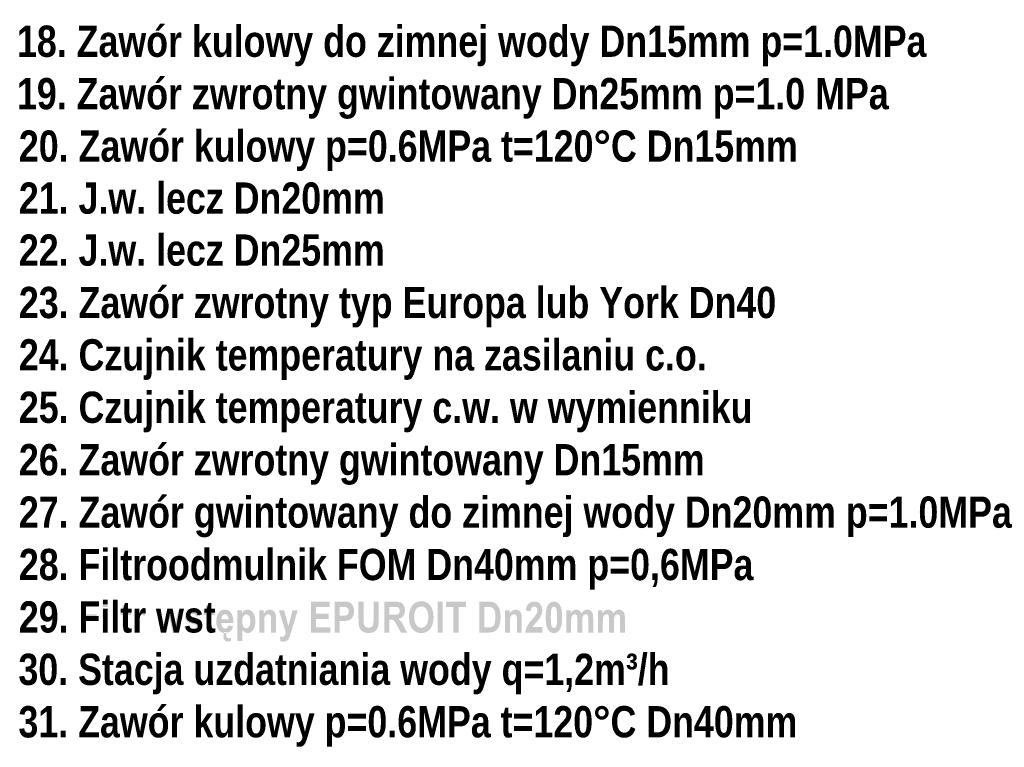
# Model space of a CAD drawing. Header units: millimetres. Extents: x -2626 to 2068, y -6169 to 7214.
# Tile 109 of 144: x -321 to 156, y -5353 to -5001. Entities that reach past the tile are written whole.
import ezdxf

# ---------------------------------------------------------------- set-up
doc = ezdxf.new("R2010")
doc.units = ezdxf.units.MM
doc.layers.get('0').update_dxf_attribs({"color": 252})

msp = doc.modelspace()

# ---------------------------------------------------------------- hatches: boundary and pattern name
h = msp.add_hatch(color=7)
h.dxf.hatch_style = 2
h.paths.add_polyline_path([(-313.15, -5295.13), (-313.15, -5297.79), (-321.4, -5297.79), (-321.13, -5296.32), (-320.59, -5294.92), (-320.17, -5294.19), (-319.59, -5293.34), (-318.85, -5292.4), (-317.95, -5291.34), (-317.25, -5290.53), (-316.7, -5289.87), (-316.3, -5289.34), (-316.04, -5288.96), (-315.64, -5288.05), (-315.51, -5287.13), (-315.62, -5286.27), (-315.95, -5285.65), (-316.46, -5285.28), (-317.1, -5285.15), (-317.79, -5285.3), (-318.3, -5285.74), (-318.64, -5286.47), (-318.79, -5287.49), (-321.12, -5287.2), (-320.96, -5286.14), (-320.7, -5285.22), (-320.33, -5284.46), (-319.85, -5283.85), (-319.28, -5283.38), (-318.62, -5283.04), (-317.88, -5282.84), (-317.04, -5282.78), (-316.14, -5282.85), (-315.35, -5283.09), (-314.68, -5283.48), (-314.13, -5284.03), (-313.4, -5285.38), (-313.15, -5286.91), (-313.41, -5288.69), (-314.18, -5290.42), (-314.87, -5291.41), (-315.91, -5292.65), (-316.42, -5293.23), (-316.83, -5293.71), (-317.14, -5294.08), (-317.34, -5294.33), (-317.82, -5295.13)])
h = msp.add_hatch(color=7)
h.paths.add_polyline_path([(-311.44, -5294.33), (-309.16, -5294.03), (-309.02, -5294.76), (-308.75, -5295.28), (-308.35, -5295.59), (-307.83, -5295.69), (-307.13, -5295.48), (-306.55, -5294.86), (-306.33, -5294.34), (-306.14, -5293.6), (-306, -5292.65), (-305.91, -5291.49), (-306.38, -5292.03), (-306.9, -5292.43), (-307.48, -5292.66), (-308.12, -5292.74), (-308.8, -5292.66), (-309.44, -5292.41), (-310.04, -5291.99), (-310.6, -5291.41), (-311.07, -5290.68), (-311.4, -5289.85), (-311.61, -5288.91), (-311.67, -5287.86), (-311.6, -5286.74), (-311.39, -5285.74), (-311.04, -5284.87), (-310.54, -5284.13), (-309.94, -5283.54), (-309.28, -5283.11), (-308.54, -5282.86), (-307.74, -5282.78), (-306.86, -5282.89), (-306.05, -5283.21), (-305.33, -5283.76), (-304.68, -5284.52), (-304.16, -5285.54), (-303.78, -5286.85), (-303.55, -5288.44), (-303.48, -5290.33), (-303.56, -5292.24), (-303.79, -5293.87), (-304.18, -5295.2), (-304.73, -5296.25), (-305.41, -5297.04), (-306.18, -5297.61), (-307.04, -5297.94), (-307.99, -5298.06), (-309.25, -5297.83), (-310.28, -5297.14), (-311.02, -5295.99)])
h.paths.add_polyline_path([(-306.11, -5288.07), (-306.24, -5286.83), (-306.64, -5285.91), (-307.21, -5285.34), (-307.85, -5285.15), (-308.45, -5285.31), (-308.94, -5285.78), (-309.26, -5286.6), (-309.37, -5287.84), (-309.25, -5289.1), (-308.89, -5289.97), (-308.36, -5290.47), (-307.72, -5290.64), (-307.11, -5290.48), (-306.59, -5290), (-306.23, -5289.2)])
h = msp.add_hatch(color=7)
h.dxf.hatch_style = 2
h.paths.add_polyline_path([(-291.72, -5297.79), (-291.72, -5282.84), (-283.31, -5282.84), (-283.31, -5285.37), (-289.25, -5285.37), (-289.25, -5288.91), (-284.12, -5288.91), (-284.12, -5291.43), (-289.25, -5291.43), (-289.25, -5297.79)])
h = msp.add_hatch(color=7)
h.paths.add_polyline_path([(-281.19, -5285.49), (-281.19, -5282.84), (-278.83, -5282.84), (-278.83, -5285.49)])
h.paths.add_polyline_path([(-281.19, -5297.79), (-281.19, -5286.96), (-278.83, -5286.96), (-278.83, -5297.79)])
h = msp.add_hatch(color=7)
h.dxf.hatch_style = 2
h.paths.add_polyline_path([(-276.38, -5297.79), (-276.38, -5282.84), (-274.03, -5282.84), (-274.03, -5297.79)])
h = msp.add_hatch(color=7)
h.dxf.hatch_style = 2
h.paths.add_polyline_path([(-267.52, -5286.96), (-267.52, -5289.24), (-269.12, -5289.24), (-269.12, -5293.61), (-269.1, -5294.73), (-269.05, -5295.25), (-268.83, -5295.56), (-268.47, -5295.66), (-268.07, -5295.59), (-267.52, -5295.39), (-267.32, -5297.61), (-268.19, -5297.93), (-269.17, -5298.04), (-269.98, -5297.93), (-270.61, -5297.61), (-271.06, -5297.09), (-271.33, -5296.37), (-271.39, -5296), (-271.44, -5295.48), (-271.47, -5294.8), (-271.47, -5293.97), (-271.47, -5289.24), (-272.55, -5289.24), (-272.55, -5286.96), (-271.47, -5286.96), (-271.47, -5284.81), (-269.12, -5283.13), (-269.12, -5286.96)])
h = msp.add_hatch(color=7)
h.dxf.hatch_style = 2
h.paths.add_polyline_path([(-263.56, -5297.79), (-265.92, -5297.79), (-265.92, -5286.96), (-263.74, -5286.96), (-263.74, -5288.5), (-263.21, -5287.6), (-262.73, -5287.07), (-262.26, -5286.8), (-261.71, -5286.71), (-260.92, -5286.85), (-260.17, -5287.25), (-260.9, -5289.75), (-261.47, -5289.4), (-262, -5289.28), (-262.46, -5289.37), (-262.86, -5289.65), (-263.19, -5290.16), (-263.4, -5290.96), (-263.47, -5291.53), (-263.52, -5292.3), (-263.55, -5293.27), (-263.56, -5294.44)])
h = msp.add_hatch(color=7)
h.dxf.hatch_style = 2
h.paths.add_polyline_path([(-252.63, -5297.79), (-255.44, -5286.96), (-253.15, -5286.96), (-251.49, -5294.06), (-249.96, -5286.96), (-247.7, -5286.96), (-246.22, -5294.06), (-244.51, -5286.96), (-242.2, -5286.96), (-245.05, -5297.79), (-247.31, -5297.79), (-248.84, -5290.82), (-250.35, -5297.79)])
h = msp.add_hatch(color=7)
h.dxf.hatch_style = 2
h.paths.add_polyline_path([(-241.66, -5294.7), (-239.3, -5294.26), (-239.07, -5295.01), (-238.68, -5295.54), (-238.13, -5295.86), (-237.41, -5295.97), (-236.67, -5295.89), (-236.15, -5295.64), (-235.83, -5295.27), (-235.73, -5294.79), (-235.91, -5294.23), (-236.2, -5294.04), (-236.68, -5293.87), (-237.99, -5293.5), (-239.05, -5293.13), (-239.83, -5292.77), (-240.36, -5292.41), (-241.09, -5291.39), (-241.33, -5290.04), (-241.1, -5288.68), (-240.38, -5287.62), (-239.84, -5287.23), (-239.2, -5286.94), (-238.45, -5286.77), (-237.59, -5286.71), (-236.06, -5286.88), (-234.94, -5287.39), (-234.17, -5288.28), (-233.66, -5289.58), (-235.88, -5290.08), (-236.09, -5289.51), (-236.45, -5289.1), (-236.93, -5288.85), (-237.55, -5288.77), (-238.29, -5288.84), (-238.79, -5289.02), (-239.06, -5289.31), (-239.15, -5289.67), (-239.07, -5290), (-238.82, -5290.26), (-238.56, -5290.4), (-238.13, -5290.57), (-237.52, -5290.77), (-236.73, -5291), (-235.82, -5291.29), (-235.07, -5291.61), (-234.48, -5291.96), (-234.05, -5292.33), (-233.53, -5293.25), (-233.36, -5294.43), (-233.43, -5295.18), (-233.63, -5295.86), (-233.97, -5296.47), (-234.44, -5297.02), (-235.03, -5297.46), (-235.72, -5297.78), (-236.51, -5297.97), (-237.41, -5298.04), (-238.98, -5297.83), (-240.23, -5297.18), (-241.13, -5296.14)])
h = msp.add_hatch(color=7)
h.dxf.hatch_style = 2
h.paths.add_polyline_path([(-227.16, -5286.96), (-227.16, -5289.24), (-228.77, -5289.24), (-228.77, -5293.61), (-228.75, -5294.73), (-228.7, -5295.25), (-228.48, -5295.56), (-228.11, -5295.66), (-227.71, -5295.59), (-227.17, -5295.39), (-226.97, -5297.61), (-227.84, -5297.93), (-228.82, -5298.04), (-229.63, -5297.93), (-230.26, -5297.61), (-230.71, -5297.09), (-230.98, -5296.37), (-231.04, -5296), (-231.09, -5295.48), (-231.11, -5294.8), (-231.12, -5293.97), (-231.12, -5289.24), (-232.2, -5289.24), (-232.2, -5286.96), (-231.12, -5286.96), (-231.12, -5284.81), (-228.77, -5283.13), (-228.77, -5286.96)])
h = msp.add_hatch(color=7)
h.paths.add_polyline_path([(-220.32, -5294.34), (-217.98, -5294.82), (-218.58, -5296.25), (-219.44, -5297.25), (-220.54, -5297.84), (-221.85, -5298.04), (-222.78, -5297.96), (-223.59, -5297.71), (-224.3, -5297.3), (-224.89, -5296.72), (-225.44, -5295.88), (-225.83, -5294.88), (-226.07, -5293.74), (-226.15, -5292.43), (-226.07, -5291.15), (-225.83, -5289.99), (-225.43, -5288.97), (-224.88, -5288.09), (-224.3, -5287.49), (-223.64, -5287.06), (-222.9, -5286.8), (-222.08, -5286.71), (-221.18, -5286.8), (-220.38, -5287.07), (-219.69, -5287.5), (-219.09, -5288.12), (-218.55, -5289.02), (-218.16, -5290.12), (-217.92, -5291.4), (-217.85, -5292.87), (-217.86, -5293.2), (-223.74, -5293.2), (-223.59, -5294.34), (-223.17, -5295.19), (-222.56, -5295.72), (-221.83, -5295.9), (-221.31, -5295.8), (-220.88, -5295.51), (-220.55, -5295.02)])
h.paths.add_polyline_path([(-220.18, -5291.45), (-220.34, -5290.34), (-220.73, -5289.55), (-221.28, -5289.07), (-221.94, -5288.91), (-222.63, -5289.07), (-223.19, -5289.57), (-223.58, -5290.38), (-223.7, -5291.45)])
h.paths.add_polyline_path([(-222.38, -5297.53), (-221.13, -5297.53), (-221.26, -5298.18), (-221.3, -5299), (-221.22, -5299.72), (-220.99, -5300.22), (-220.6, -5300.51), (-220.09, -5300.61), (-218.96, -5300.37), (-218.96, -5301.75), (-219.79, -5302.08), (-220.6, -5302.19), (-221.45, -5302.03), (-222.11, -5301.57), (-222.54, -5300.82), (-222.69, -5299.81), (-222.61, -5298.79)])
h = msp.add_hatch(color=7)
h.paths.add_polyline_path([(-215.92, -5286.96), (-213.73, -5286.96), (-213.73, -5288.55), (-213.21, -5287.79), (-212.55, -5287.2), (-211.79, -5286.84), (-210.97, -5286.71), (-210.23, -5286.8), (-209.55, -5287.08), (-208.93, -5287.53), (-208.35, -5288.16), (-207.87, -5288.96), (-207.53, -5289.91), (-207.32, -5291.02), (-207.25, -5292.27), (-207.32, -5293.59), (-207.53, -5294.74), (-207.88, -5295.73), (-208.36, -5296.55), (-208.94, -5297.2), (-209.56, -5297.67), (-210.25, -5297.95), (-210.98, -5298.04), (-211.66, -5297.95), (-212.29, -5297.7), (-212.91, -5297.22), (-213.57, -5296.46), (-213.57, -5301.91), (-215.92, -5301.91)])
h.paths.add_polyline_path([(-213.6, -5292.19), (-213.45, -5293.79), (-213, -5294.9), (-212.34, -5295.55), (-211.56, -5295.76), (-210.82, -5295.56), (-210.2, -5294.96), (-209.79, -5293.91), (-209.65, -5292.34), (-209.79, -5290.85), (-210.22, -5289.8), (-210.85, -5289.18), (-211.6, -5288.98), (-212.39, -5289.18), (-213.03, -5289.78), (-213.46, -5290.79)])
h = msp.add_hatch(color=7)
h.dxf.hatch_style = 2
h.paths.add_polyline_path([(-197.21, -5297.79), (-199.57, -5297.79), (-199.57, -5292.26), (-199.6, -5290.88), (-199.7, -5290.05), (-199.89, -5289.56), (-200.2, -5289.2), (-200.58, -5288.98), (-201.02, -5288.91), (-201.58, -5289), (-202.09, -5289.29), (-202.5, -5289.75), (-202.76, -5290.35), (-202.85, -5290.76), (-202.91, -5291.32), (-202.94, -5292.03), (-202.96, -5292.89), (-202.96, -5297.79), (-205.31, -5297.79), (-205.31, -5286.96), (-203.13, -5286.96), (-203.13, -5288.55), (-202.51, -5287.75), (-201.82, -5287.17), (-201.05, -5286.83), (-200.2, -5286.71), (-199.25, -5286.85), (-198.47, -5287.25), (-197.87, -5287.86), (-197.49, -5288.63), (-197.28, -5289.66), (-197.21, -5291.06)])
h = msp.add_hatch(color=7)
h.dxf.hatch_style = 2
h.paths.add_polyline_path([(-195.85, -5286.96), (-193.34, -5286.96), (-191.23, -5294.65), (-189.15, -5286.96), (-186.72, -5286.96), (-189.85, -5297.38), (-190.46, -5299.42), (-190.85, -5300.4), (-191.25, -5301.09), (-191.69, -5301.55), (-192.25, -5301.9), (-192.93, -5302.12), (-193.74, -5302.19), (-195.08, -5302.01), (-195.28, -5299.77), (-194.29, -5299.9), (-193.68, -5299.79), (-193.18, -5299.45), (-192.79, -5298.82), (-192.47, -5297.82)])
h = msp.add_hatch(color=7)
h.dxf.hatch_style = 2
h.paths.add_polyline_path([(-180.29, -5297.79), (-180.29, -5282.84), (-171.19, -5282.84), (-171.19, -5285.37), (-177.82, -5285.37), (-177.82, -5288.68), (-171.66, -5288.68), (-171.66, -5291.2), (-177.82, -5291.2), (-177.82, -5295.27), (-170.96, -5295.27), (-170.96, -5297.79)])
h = msp.add_hatch(color=7)
h.paths.add_polyline_path([(-168.77, -5297.79), (-168.77, -5282.84), (-164.79, -5282.84), (-163.77, -5282.85), (-162.95, -5282.89), (-162.32, -5282.96), (-161.88, -5283.05), (-160.88, -5283.6), (-160.08, -5284.53), (-159.55, -5285.83), (-159.37, -5287.45), (-159.53, -5288.94), (-159.98, -5290.17), (-160.67, -5291.1), (-161.52, -5291.71), (-162.06, -5291.9), (-162.76, -5292.04), (-163.64, -5292.12), (-164.68, -5292.15), (-166.3, -5292.15), (-166.3, -5297.79)])
h.paths.add_polyline_path([(-166.3, -5285.37), (-166.3, -5289.61), (-164.93, -5289.61), (-163.78, -5289.56), (-163.06, -5289.42), (-162.61, -5289.14), (-162.25, -5288.72), (-162.01, -5288.16), (-161.93, -5287.48), (-162.01, -5286.8), (-162.26, -5286.22), (-162.62, -5285.8), (-163.06, -5285.54), (-163.81, -5285.41), (-165.09, -5285.37)])
h = msp.add_hatch(color=7)
h.dxf.hatch_style = 2
h.paths.add_polyline_path([(-157.25, -5282.84), (-154.79, -5282.84), (-154.79, -5290.94), (-154.78, -5291.8), (-154.77, -5292.5), (-154.74, -5293.03), (-154.7, -5293.39), (-154.42, -5294.27), (-153.92, -5294.92), (-153.2, -5295.33), (-152.29, -5295.46), (-151.51, -5295.37), (-150.89, -5295.08), (-150.44, -5294.63), (-150.15, -5294.02), (-150.06, -5293.58), (-150, -5292.95), (-149.96, -5292.13), (-149.95, -5291.11), (-149.95, -5282.84), (-147.47, -5282.84), (-147.47, -5290.69), (-147.49, -5292.09), (-147.55, -5293.29), (-147.65, -5294.27), (-147.79, -5295.05), (-148.32, -5296.26), (-149.24, -5297.22), (-150.55, -5297.84), (-152.21, -5298.05), (-153.92, -5297.87), (-155.21, -5297.36), (-156.14, -5296.53), (-156.77, -5295.42), (-156.98, -5294.67), (-157.13, -5293.65), (-157.22, -5292.36), (-157.25, -5290.82)])
h = msp.add_hatch(color=7)
h.paths.add_polyline_path([(-144.74, -5297.79), (-144.74, -5282.84), (-139.53, -5282.84), (-137.82, -5282.94), (-136.67, -5283.24), (-135.9, -5283.79), (-135.27, -5284.64), (-134.85, -5285.73), (-134.72, -5287.02), (-134.93, -5288.6), (-135.56, -5289.84), (-136.58, -5290.72), (-137.95, -5291.19), (-136.64, -5292.44), (-136.02, -5293.39), (-135.22, -5294.87), (-133.73, -5297.79), (-136.67, -5297.79), (-138.47, -5294.54), (-138.92, -5293.74), (-139.29, -5293.1), (-139.58, -5292.64), (-139.79, -5292.33), (-140.52, -5291.72), (-141.03, -5291.59), (-141.76, -5291.55), (-142.27, -5291.55), (-142.27, -5297.79)])
h.paths.add_polyline_path([(-142.27, -5289.16), (-140.44, -5289.16), (-139.68, -5289.15), (-139.06, -5289.13), (-138.6, -5289.08), (-138.3, -5289.02), (-137.88, -5288.79), (-137.55, -5288.42), (-137.34, -5287.9), (-137.26, -5287.22), (-137.34, -5286.58), (-137.55, -5286.08), (-137.89, -5285.71), (-138.33, -5285.48), (-138.58, -5285.43), (-139.01, -5285.39), (-139.59, -5285.37), (-140.34, -5285.37), (-142.27, -5285.37)])
h = msp.add_hatch(color=7)
h.paths.add_polyline_path([(-132.76, -5290.4), (-132.72, -5289.13), (-132.57, -5287.97), (-132.32, -5286.93), (-131.97, -5286.01), (-131.06, -5284.5), (-129.91, -5283.43), (-128.5, -5282.8), (-126.82, -5282.58), (-125.56, -5282.71), (-124.43, -5283.09), (-123.42, -5283.71), (-122.53, -5284.59), (-121.8, -5285.7), (-121.28, -5287.03), (-120.97, -5288.56), (-120.87, -5290.31), (-120.98, -5292.09), (-121.31, -5293.66), (-121.86, -5295.02), (-122.62, -5296.18), (-123.46, -5297), (-124.44, -5297.58), (-125.55, -5297.93), (-126.8, -5298.05), (-128.07, -5297.93), (-129.19, -5297.59), (-130.17, -5297.01), (-131.01, -5296.2), (-131.78, -5295.05), (-132.33, -5293.7), (-132.65, -5292.15)])
h.paths.add_polyline_path([(-130.21, -5290.3), (-130.15, -5291.52), (-129.97, -5292.56), (-129.66, -5293.45), (-129.23, -5294.18), (-128.71, -5294.74), (-128.14, -5295.14), (-127.5, -5295.38), (-126.8, -5295.46), (-126.11, -5295.38), (-125.47, -5295.14), (-124.9, -5294.74), (-124.39, -5294.18), (-123.97, -5293.46), (-123.67, -5292.56), (-123.49, -5291.49), (-123.43, -5290.25), (-123.49, -5289.04), (-123.66, -5287.99), (-123.95, -5287.12), (-124.36, -5286.41), (-124.86, -5285.86), (-125.44, -5285.47), (-126.09, -5285.24), (-126.8, -5285.16), (-127.53, -5285.24), (-128.18, -5285.47), (-128.76, -5285.87), (-129.27, -5286.42), (-129.68, -5287.13), (-129.98, -5288.02), (-130.15, -5289.07)])
h = msp.add_hatch(color=7)
h.dxf.hatch_style = 2
h.paths.add_polyline_path([(-118.9, -5297.79), (-118.9, -5282.84), (-116.43, -5282.84), (-116.43, -5297.79)])
h = msp.add_hatch(color=7)
h.dxf.hatch_style = 2
h.paths.add_polyline_path([(-111.25, -5297.79), (-111.25, -5285.37), (-114.89, -5285.37), (-114.89, -5282.84), (-105.15, -5282.84), (-105.15, -5285.37), (-108.78, -5285.37), (-108.78, -5297.79)])
h = msp.add_hatch(color=7)
h.paths.add_polyline_path([(-98.66, -5282.84), (-94.14, -5282.84), (-92.64, -5282.93), (-91.55, -5283.22), (-90.72, -5283.73), (-89.95, -5284.51), (-89.29, -5285.55), (-88.79, -5286.87), (-88.48, -5288.49), (-88.37, -5290.47), (-88.48, -5292.28), (-88.81, -5293.84), (-89.31, -5295.12), (-89.93, -5296.11), (-90.67, -5296.84), (-91.55, -5297.37), (-92.64, -5297.69), (-94.01, -5297.79), (-98.66, -5297.79)])
h.paths.add_polyline_path([(-96.19, -5285.37), (-96.19, -5295.27), (-94.33, -5295.27), (-93.3, -5295.22), (-92.6, -5295.05), (-91.73, -5294.37), (-91.42, -5293.79), (-91.16, -5292.94), (-90.99, -5291.8), (-90.94, -5290.35), (-90.99, -5288.87), (-91.17, -5287.73), (-91.46, -5286.88), (-91.88, -5286.22), (-92.42, -5285.77), (-93.06, -5285.5), (-93.82, -5285.4), (-95.07, -5285.37)])
h = msp.add_hatch(color=7)
h.dxf.hatch_style = 2
h.paths.add_polyline_path([(-78.1, -5297.79), (-80.46, -5297.79), (-80.46, -5292.26), (-80.49, -5290.88), (-80.59, -5290.05), (-80.78, -5289.56), (-81.08, -5289.2), (-81.47, -5288.98), (-81.9, -5288.91), (-82.47, -5289), (-82.97, -5289.29), (-83.38, -5289.75), (-83.65, -5290.35), (-83.73, -5290.76), (-83.79, -5291.32), (-83.83, -5292.03), (-83.84, -5292.89), (-83.84, -5297.79), (-86.2, -5297.79), (-86.2, -5286.96), (-84.01, -5286.96), (-84.01, -5288.55), (-83.4, -5287.75), (-82.7, -5287.17), (-81.94, -5286.83), (-81.09, -5286.71), (-80.14, -5286.85), (-79.35, -5287.25), (-78.75, -5287.86), (-78.37, -5288.63), (-78.17, -5289.66), (-78.1, -5291.06)])
h = msp.add_hatch(color=7)
h.dxf.hatch_style = 2
h.paths.add_polyline_path([(-68.18, -5295.13), (-68.18, -5297.79), (-76.42, -5297.79), (-76.15, -5296.32), (-75.61, -5294.92), (-75.19, -5294.19), (-74.61, -5293.34), (-73.87, -5292.4), (-72.97, -5291.34), (-72.27, -5290.53), (-71.72, -5289.87), (-71.32, -5289.34), (-71.06, -5288.96), (-70.67, -5288.05), (-70.53, -5287.13), (-70.64, -5286.27), (-70.97, -5285.65), (-71.48, -5285.28), (-72.12, -5285.15), (-72.81, -5285.3), (-73.33, -5285.74), (-73.66, -5286.47), (-73.81, -5287.49), (-76.15, -5287.2), (-75.99, -5286.14), (-75.72, -5285.22), (-75.35, -5284.46), (-74.88, -5283.85), (-74.31, -5283.38), (-73.65, -5283.04), (-72.9, -5282.84), (-72.06, -5282.78), (-71.16, -5282.85), (-70.37, -5283.09), (-69.71, -5283.48), (-69.16, -5284.03), (-68.42, -5285.38), (-68.18, -5286.91), (-68.43, -5288.69), (-69.2, -5290.42), (-69.89, -5291.41), (-70.93, -5292.65), (-71.45, -5293.23), (-71.86, -5293.71), (-72.16, -5294.08), (-72.37, -5294.33), (-72.85, -5295.13)])
h = msp.add_hatch(color=7)
h.paths.add_polyline_path([(-62.53, -5282.78), (-61.68, -5282.88), (-60.92, -5283.2), (-60.24, -5283.73), (-59.65, -5284.47), (-59.16, -5285.48), (-58.82, -5286.81), (-58.61, -5288.45), (-58.54, -5290.42), (-58.61, -5292.38), (-58.82, -5294.02), (-59.16, -5295.34), (-59.65, -5296.35), (-60.24, -5297.09), (-60.92, -5297.62), (-61.68, -5297.94), (-62.52, -5298.05), (-63.37, -5297.94), (-64.14, -5297.63), (-64.82, -5297.1), (-65.41, -5296.36), (-65.89, -5295.36), (-66.24, -5294.03), (-66.44, -5292.37), (-66.51, -5290.38), (-66.44, -5288.44), (-66.24, -5286.8), (-65.89, -5285.48), (-65.41, -5284.47), (-64.82, -5283.73), (-64.14, -5283.2), (-63.38, -5282.88)])
h.paths.add_polyline_path([(-62.53, -5285.15), (-63.16, -5285.38), (-63.64, -5286.07), (-63.82, -5286.69), (-63.95, -5287.62), (-64.02, -5288.86), (-64.05, -5290.42), (-64.02, -5291.97), (-63.95, -5293.22), (-63.82, -5294.14), (-63.64, -5294.76), (-63.16, -5295.44), (-62.53, -5295.67), (-61.9, -5295.44), (-61.42, -5294.75), (-61.24, -5294.14), (-61.11, -5293.21), (-61.04, -5291.97), (-61.01, -5290.42), (-61.04, -5288.86), (-61.11, -5287.62), (-61.24, -5286.69), (-61.42, -5286.07), (-61.9, -5285.38)])
h = msp.add_hatch(color=7)
h.dxf.hatch_style = 2
h.paths.add_polyline_path([(-56.57, -5286.96), (-54.41, -5286.96), (-54.41, -5288.44), (-53.8, -5287.68), (-53.13, -5287.14), (-52.41, -5286.82), (-51.63, -5286.71), (-50.84, -5286.82), (-50.15, -5287.14), (-49.58, -5287.68), (-49.13, -5288.44), (-48.51, -5287.68), (-47.85, -5287.14), (-47.15, -5286.82), (-46.41, -5286.71), (-45.57, -5286.82), (-44.84, -5287.15), (-44.27, -5287.68), (-43.84, -5288.39), (-43.59, -5289.41), (-43.5, -5290.87), (-43.5, -5297.79), (-45.86, -5297.79), (-45.86, -5291.6), (-45.93, -5290.25), (-46.15, -5289.44), (-46.53, -5289.04), (-47.1, -5288.91), (-47.82, -5289.09), (-48.37, -5289.66), (-48.58, -5290.12), (-48.73, -5290.76), (-48.82, -5291.59), (-48.85, -5292.59), (-48.85, -5297.79), (-51.21, -5297.79), (-51.21, -5291.85), (-51.22, -5291.05), (-51.25, -5290.41), (-51.31, -5289.92), (-51.4, -5289.58), (-51.78, -5289.08), (-52.43, -5288.91), (-52.93, -5288.99), (-53.39, -5289.25), (-53.77, -5289.68), (-54.02, -5290.27), (-54.17, -5291.17), (-54.21, -5292.53), (-54.21, -5297.79), (-56.57, -5297.79)])
h = msp.add_hatch(color=7)
h.dxf.hatch_style = 2
h.paths.add_polyline_path([(-41.2, -5286.96), (-39.04, -5286.96), (-39.04, -5288.44), (-38.43, -5287.68), (-37.77, -5287.14), (-37.04, -5286.82), (-36.26, -5286.71), (-35.47, -5286.82), (-34.78, -5287.14), (-34.21, -5287.68), (-33.76, -5288.44), (-33.14, -5287.68), (-32.48, -5287.14), (-31.78, -5286.82), (-31.04, -5286.71), (-30.2, -5286.82), (-29.48, -5287.15), (-28.9, -5287.68), (-28.47, -5288.39), (-28.22, -5289.41), (-28.13, -5290.87), (-28.13, -5297.79), (-30.49, -5297.79), (-30.49, -5291.6), (-30.56, -5290.25), (-30.78, -5289.44), (-31.16, -5289.04), (-31.74, -5288.91), (-32.45, -5289.09), (-33, -5289.66), (-33.21, -5290.12), (-33.36, -5290.76), (-33.45, -5291.59), (-33.48, -5292.59), (-33.48, -5297.79), (-35.84, -5297.79), (-35.84, -5291.85), (-35.85, -5291.05), (-35.89, -5290.41), (-35.95, -5289.92), (-36.03, -5289.58), (-36.42, -5289.08), (-37.06, -5288.91), (-37.56, -5288.99), (-38.02, -5289.25), (-38.4, -5289.68), (-38.65, -5290.27), (-38.8, -5291.17), (-38.85, -5292.53), (-38.85, -5297.79), (-41.2, -5297.79)])
h = msp.add_hatch(color=7)
h.dxf.hatch_style = 2
h.paths.add_polyline_path([(-301.36, -5297.79), (-301.36, -5294.92), (-299.01, -5294.92), (-299.01, -5297.79)])

# ---------------------------------------------------------------- texts
at = {"color": 7, "char_height": 15.1338, "attachment_point": 1}
for s, insert in [('{\\fArialNarrow-Bold,Bold|b0|i0|c0;18. Zawór kulowy do zimnej wody Dn15mm p=1.0MPa}', (-322.76, -5003.61)), ('{\\fArialNarrow-Bold,Bold|b0|i0|c0;19. Zawór zwrotny gwintowany Dn25mm p=1.0 MPa}', (-322.76, -5029.02)), ('{\\fArialNarrow-Bold,Bold|b0|i0|c0;20. Zawór kulowy p=0.6MPa t=120°C Dn15mm }', (-321.83, -5054.43)), ('{\\fArialNarrow-Bold,Bold|b0|i0|c0;21. J.w. lecz Dn20mm}', (-321.83, -5079.63)), ('{\\fArialNarrow-Bold,Bold|b0|i0|c0;22. J.w. lecz Dn25mm}', (-321.83, -5104.83)), ('{\\fArialNarrow-Bold,Bold|b0|i0|c0;23. Zawór zwrotny typ Europa lub York Dn40}', (-321.83, -5130.24)), ('{\\fArialNarrow-Bold,Bold|b0|i0|c0;24. Czujnik temperatury na zasilaniu c.o.}', (-321.83, -5155.64)), ('{\\fArialNarrow-Bold,Bold|b0|i0|c0;25. Czujnik temperatury c.w. w wymienniku }', (-321.83, -5181.04)), ('{\\fArialNarrow-Bold,Bold|b0|i0|c0;26. Zawór zwrotny gwintowany Dn15mm}', (-321.83, -5206.45)), ('{\\fArialNarrow-Bold,Bold|b0|i0|c0;27. Zawór gwintowany do zimnej wody Dn20mm p=1.0MPa}', (-321.83, -5231.86)), ('{\\fArialNarrow-Bold,Bold|b0|i0|c0;28. Filtroodmulnik FOM Dn40mm p=0,6MPa}', (-321.83, -5257.26)), ('{\\fArialNarrow-Bold,Bold|b0|i0|c0;29. Filtr wst}', (-321.83, -5282.66)), ('{\\fArialNarrow-Bold,Bold|b0|i0|c0;30. Stacja uzdatniania wody q=1,2m³/h }', (-322.04, -5308.05)), ('{\\fArialNarrow-Bold,Bold|b0|i0|c0;31. Zawór kulowy p=0.6MPa t=120°C Dn40mm }', (-322.04, -5333.47))]:
    msp.add_mtext(s, dxfattribs=dict(at, insert=insert))

doc.saveas('drawing.dxf')
